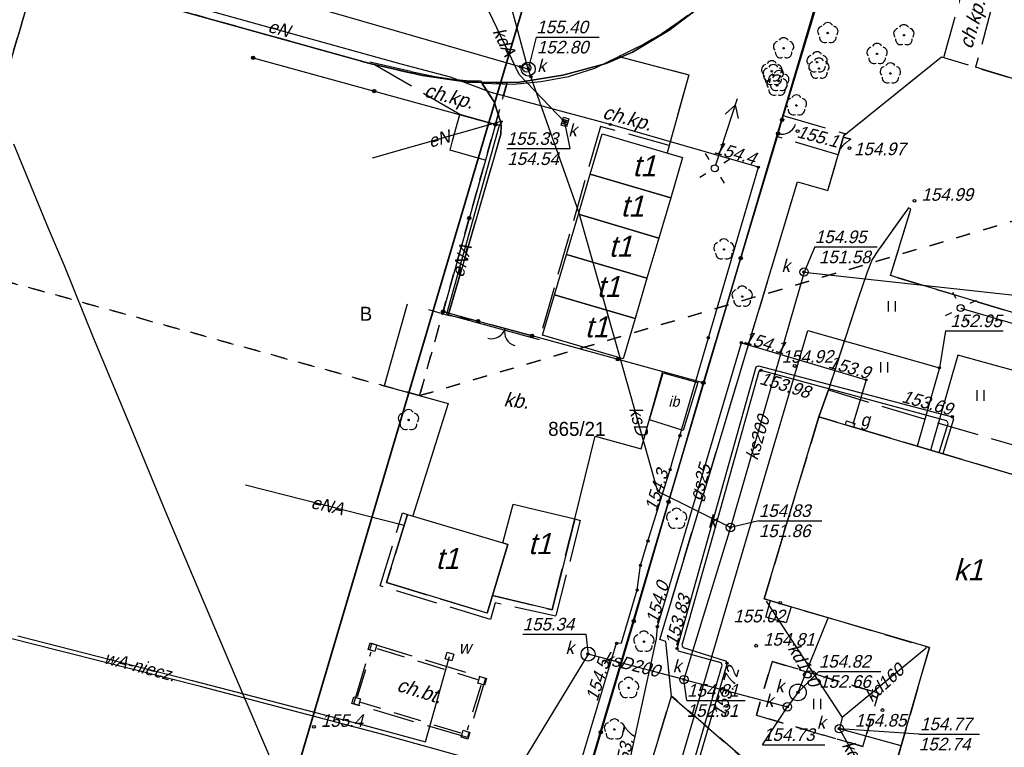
# Model space of a CAD drawing. Extents: x 7538282 to 7539561, y 5782854 to 5783989.
# Tile 15 of 32: x 7539084 to 7539155, y 5783596 to 5783648. Entities that reach past the tile are written whole.
import ezdxf

# ---------------------------------------------------------------- set-up
doc = ezdxf.new("R2010")
doc.units = 0
doc.header["$MEASUREMENT"] = 0
for name, pattern in [('4001', [0]), ('4002', [2, 1, -1]), ('4003', [3, 2, -1]), ('4004', [4, 3, -1])]:
    doc.linetypes.add(name, pattern=pattern)
for name, color, linetype in [('Budynki', 7, 'CONTINUOUS'), ('Drogi', 135, 'CONTINUOUS'), ('Dzialki', 7, 'CONTINUOUS'), ('Elementy_budynkow', 7, 'CONTINUOUS'), ('Linie_napowietrzne', 184, 'CONTINUOUS'), ('ODGIK_1', 7, 'CONTINUOUS'), ('Ogrodzenia', 184, 'CONTINUOUS'), ('Roslinnosc', 104, 'CONTINUOUS'), ('Rzezba', 8, 'CONTINUOUS'), ('Teksty', 1, 'CONTINUOUS'), ('Uz_CO', 135, 'CONTINUOUS'), ('Uz_Energia', 1, 'CONTINUOUS'), ('Uz_Gaz', 54, 'CONTINUOUS'), ('Uz_Kanalizacja', 14, 'CONTINUOUS'), ('Uz_Woda', 5, 'CONTINUOUS'), ('Uzytki', 7, 'CONTINUOUS')]:
    doc.layers.add(name, color=color, linetype=linetype)

# ---------------------------------------------------------------- blocks, each defined once
blk = doc.blocks.new('1811')
at = {"layer": 'Rzezba', "color": 8, "linetype": 'Continuous'}
blk.add_circle((0, 0), 0.2, dxfattribs=at)
blk = doc.blocks.new('1281')
at = {"layer": 'Ogrodzenia', "color": 184, "linetype": 'Continuous'}
for radius in [0.24, 0.16, 0.08]:
    blk.add_circle((0, 0), radius, dxfattribs=at)
blk = doc.blocks.new('2284')
at = {"layer": 'Ogrodzenia', "color": 184, "linetype": 'Continuous'}
blk.add_line((0, 0), (0, 1), dxfattribs=at)
blk = doc.blocks.new('1284')
at = {"layer": 'Ogrodzenia', "color": 184, "linetype": 'Continuous'}
blk.add_arc((0, 2), 2, 270, 0, dxfattribs=at)
blk = doc.blocks.new('2283')
at = {"layer": 'Ogrodzenia', "color": 184, "linetype": 'Continuous'}
blk.add_line((0, 0), (0, 1), dxfattribs=at)
blk = doc.blocks.new('1283')
at = {"layer": 'Ogrodzenia', "color": 184, "linetype": 'Continuous'}
for centre, start, end in [((0, 2), 270, 0), ((0, -2), 0, 90)]:
    blk.add_arc(centre, 2, start, end, dxfattribs=at)
blk = doc.blocks.new('1422')
at = {"layer": 'Roslinnosc', "color": 104, "linetype": 'Continuous'}
blk.add_circle((0, 0), 0.1, dxfattribs=at)
for centre, start, end in [((0, 0.75), 30.19, 149.77), ((-0.71, 0.23), 102.5, 221.75), ((0.71, 0.23), 318.3, 77.49), ((-0.44, -0.61), 174.33, 293.45), ((0.44, -0.61), 246.24, 5.74)]:
    blk.add_arc(centre, 0.75, start, end, dxfattribs=at)
blk = doc.blocks.new('1716')
at = {"layer": 'Uz_Woda', "color": 5, "linetype": 'Continuous'}
for radius in [0.16, 0.08]:
    blk.add_circle((0, 0), radius, dxfattribs=at)
blk = doc.blocks.new('1363')
at = {"layer": 'Linie_napowietrzne', "color": 184, "linetype": 'Continuous'}
for p, q in [((0, 1.5), (0, 2.5)), ((-1.5, 0), (-2.5, 0)), ((1.5, 0), (2.5, 0)), ((0, -1.5), (0, -2.5))]:
    blk.add_line(p, q, dxfattribs=at)
blk = doc.blocks.new('1766')
at = {"layer": 'Uz_Energia', "color": 1, "linetype": 'Continuous'}
for radius in [0.16, 0.08]:
    blk.add_circle((0, 0), radius, dxfattribs=at)
blk = doc.blocks.new('1736')
at = {"layer": 'Uz_CO', "color": 135, "linetype": 'Continuous'}
for radius in [0.16, 0.08]:
    blk.add_circle((0, 0), radius, dxfattribs=at)
blk = doc.blocks.new('1722')
at = {"layer": 'Uz_Kanalizacja', "color": 14, "linetype": 'Continuous'}
blk.add_circle((0, 0), 0.6, dxfattribs=at)
blk = doc.blocks.new('1746')
at = {"layer": 'Uz_Gaz', "color": 54, "linetype": 'Continuous'}
for radius in [0.16, 0.08]:
    blk.add_circle((0, 0), radius, dxfattribs=at)
blk = doc.blocks.new('1726')
at = {"layer": 'Uz_Kanalizacja', "color": 14, "linetype": 'Continuous'}
for radius in [0.16, 0.08]:
    blk.add_circle((0, 0), radius, dxfattribs=at)
blk = doc.blocks.new('1047')
at = {"layer": 'Linie_napowietrzne', "color": 1, "linetype": 'Continuous'}
blk.add_line((0, 0.5), (0, 10.5), dxfattribs=at)
blk = doc.blocks.new('1046')
at = {"layer": 'Linie_napowietrzne', "color": 1, "linetype": 'Continuous'}
for p in [(-1, 7.8), (1, 7.8)]:
    blk.add_line(p, (0, 9.53), dxfattribs=at)
blk = doc.blocks.new('1361')
at = {"layer": 'Linie_napowietrzne', "color": 184, "linetype": 'Continuous'}
blk.add_circle((0, 0), 0.5, dxfattribs=at)
blk = doc.blocks.new('1450')
at = {"layer": 'Roslinnosc', "color": 104, "linetype": 'Continuous'}
for p, q in [((-0.5, -0.75), (-0.5, 0.75)), ((0.5, -0.75), (0.5, 0.75))]:
    blk.add_line(p, q, dxfattribs=at)
blk = doc.blocks.new('1812')
at = {"layer": 'Rzezba', "color": 8, "linetype": 'Continuous'}
blk.add_circle((0, 0), 0.2, dxfattribs=at)
blk = doc.blocks.new('1343')
at = {"layer": 'Budynki', "color": 7, "linetype": 'Continuous'}
for p, q in [((-0.5, 0.5), (0.5, 0.5)), ((-0.5, -0.5), (-0.5, 0.5)), ((0.5, 0.5), (0.5, -0.5)), ((0.5, -0.5), (-0.5, -0.5))]:
    blk.add_line(p, q, dxfattribs=at)

msp = doc.modelspace()

# ---------------------------------------------------------------- linework, layer by layer
at = {"layer": 'Budynki', "color": 7, "linetype": '4003'}
for p, q in [((7539108.342, 5783599.445), (7539109.308, 5783602.625)), ((7539109.745, 5783602.857), (7539116.905, 5783600.663)), ((7539117.137, 5783600.225), (7539116.163, 5783597.045)), ((7539115.725, 5783596.813), (7539108.575, 5783599.007))]:
    msp.add_line(p, q, dxfattribs=at)
at = {"layer": 'Budynki', "color": 7, "linetype": '4001'}
for points in [[(7539124.97, 5783636.76, 0), (7539125.82, 5783639.64, 0), (7539131.57, 5783637.94, 0), (7539130.72, 5783635.06, 0), (7539124.97, 5783636.76, 0)], [(7539124.12, 5783633.89, 0), (7539124.97, 5783636.76, 0), (7539130.72, 5783635.06, 0), (7539129.87, 5783632.19, 0), (7539124.12, 5783633.89, 0)], [(7539123.27, 5783631.01, 0), (7539124.12, 5783633.89, 0), (7539129.87, 5783632.19, 0), (7539129.02, 5783629.31, 0), (7539123.27, 5783631.01, 0)], [(7539122.42, 5783628.13, 0), (7539123.27, 5783631.01, 0), (7539129.02, 5783629.31, 0), (7539128.17, 5783626.43, 0), (7539122.42, 5783628.13, 0)], [(7539121.56, 5783625.26, 0), (7539122.42, 5783628.13, 0), (7539128.17, 5783626.43, 0), (7539127.32, 5783623.56, 0), (7539121.56, 5783625.26, 0)], [(7539130.18, 5783622.57, 0), (7539132.66, 5783621.86, 0), (7539131.61, 5783618.45, 0), (7539129.21, 5783619.19, 0), (7539130.18, 5783622.57, 0)], [(7539149.208, 5783602.929, 0), (7539139.554, 5783605.783, 0), (7539137.4, 5783606.42, 0), (7539141.3, 5783619.41, 0), (7539150.253, 5783616.751, 0), (7539159.212, 5783614.1, 0), (7539159.57, 5783615.29, 0), (7539162.21, 5783614.43, 0), (7539161.87, 5783613.3, 0), (7539164.529, 5783612.475, 0), (7539166.22, 5783611.97, 0), (7539162.42, 5783599.04, 0), (7539156.98, 5783600.59, 0), (7539154.992, 5783593.656, 0), (7539153.89, 5783589.81, 0), (7539146.09, 5783592.12, 0), (7539149.208, 5783602.929, 0)], [(7539117.977, 5783606.644, 0), (7539119.085, 5783610.299, 0), (7539118.72, 5783610.41, 0), (7539119.45, 5783613.17, 0), (7539123.86, 5783612.13, 0), (7539122.24, 5783605.64, 0), (7539117.977, 5783606.644, 0)], [(7539111.91, 5783612.45, 0), (7539118.72, 5783610.41, 0), (7539119.085, 5783610.299, 0), (7539117.977, 5783606.644, 0), (7539117.6, 5783605.4, 0), (7539110.41, 5783607.58, 0), (7539111.91, 5783612.45, 0)]]:
    msp.add_polyline3d(points, dxfattribs=at)
at = {"layer": 'Drogi', "color": 8, "linetype": '4004'}
for p, q in [((7539150.242, 5783645.087, 154.855), (7539151.738, 5783650.465, 154.983)), ((7539153.73, 5783648.92, 154.929), (7539152.501, 5783644.391, 154.747)), ((7539115.645, 5783641.001), (7539109.22, 5783644.77)), ((7539109.22, 5783644.77), (7539112.17, 5783644.09)), ((7539125.3, 5783644.32), (7539127.01, 5783645.16)), ((7539127.01, 5783645.16), (7539132.01, 5783643.85)), ((7539112.17, 5783644.09), (7539113.86, 5783643.73)), ((7539123.42, 5783643.73), (7539125.3, 5783644.32)), ((7539113.86, 5783643.73), (7539115.12, 5783643.53)), ((7539115.12, 5783643.53), (7539116.13, 5783643.44)), ((7539116.13, 5783643.44), (7539117.12, 5783643.41)), ((7539117.12, 5783643.41), (7539118.09, 5783641.92)), ((7539119.48, 5783643.19), (7539121.46, 5783643.37)), ((7539121.46, 5783643.37), (7539123.42, 5783643.73)), ((7539132.01, 5783643.85), (7539130.61, 5783638.81)), ((7539117.22, 5783643.25), (7539119.48, 5783643.19)), ((7539118.09, 5783641.92), (7539117.22, 5783643.25)), ((7539118.09, 5783641.92), (7539118.56, 5783640.52)), ((7539118.56, 5783640.52), (7539118.09, 5783641.92)), ((7539115.13, 5783639.13), (7539115.645, 5783641.001)), ((7539118.19, 5783640.3), (7539115.645, 5783641.001)), ((7539115.645, 5783641.001), (7539118.19, 5783640.3)), ((7539118.56, 5783640.52), (7539118.6, 5783640.22)), ((7539118.6, 5783640.22), (7539118.56, 5783640.52)), ((7539138.39, 5783639.65, 155.251), (7539138.68, 5783640.63, 155.281)), ((7539138.68, 5783640.63, 155.281), (7539138.772, 5783640.934)), ((7539138.772, 5783640.934), (7539138.89, 5783640.9, 155.191)), ((7539138.89, 5783640.9, 155.191), (7539142.99, 5783639.7, 155.091)), ((7539118.19, 5783640.3), (7539117.479, 5783637.757)), ((7539118.6, 5783640.22), (7539118.19, 5783640.3)), ((7539118.58, 5783639.6), (7539118.6, 5783640.22)), ((7539125.7, 5783640.15), (7539121.352, 5783625.061)), ((7539130.61, 5783638.81), (7539125.7, 5783640.15)), ((7539114.82, 5783626.65), (7539118.58, 5783639.6)), ((7539114.95, 5783638.47), (7539115.13, 5783639.13)), ((7539138.326, 5783639.434), (7539138.39, 5783639.65, 155.251)), ((7539138.44, 5783639.4, 155.191), (7539138.326, 5783639.434)), ((7539142.52, 5783638.18, 155.081), (7539138.44, 5783639.4, 155.191)), ((7539143.1, 5783639.52, 154.981), (7539142.693, 5783638.128)), ((7539142.99, 5783639.7, 155.091), (7539143.234, 5783639.628)), ((7539143.234, 5783639.628), (7539143.1, 5783639.52, 154.981)), ((7539116.52, 5783638.01), (7539114.95, 5783638.47)), ((7539117.479, 5783637.757), (7539116.52, 5783638.01)), ((7539142.693, 5783638.128), (7539142.52, 5783638.18, 155.081)), ((7539116.95, 5783626.26), (7539114.82, 5783626.65)), ((7539120.81, 5783625.21), (7539116.95, 5783626.26)), ((7539121.352, 5783625.061), (7539120.81, 5783625.21)), ((7539141.3, 5783619.41), (7539141.99, 5783621.34, 154.901)), ((7539141.99, 5783621.34, 154.901), (7539145.96, 5783620.13, 154.861)), ((7539145.96, 5783620.13, 154.861), (7539157.04, 5783616.86, 154.741)), ((7539150.253, 5783616.751), (7539141.3, 5783619.41)), ((7539159.212, 5783614.1), (7539150.253, 5783616.751)), ((7539109.95, 5783607.34), (7539111.56, 5783612.56)), ((7539111.91, 5783612.45), (7539110.41, 5783607.58)), ((7539111.56, 5783612.56), (7539111.91, 5783612.45)), ((7539122.24, 5783605.64), (7539123.86, 5783612.13)), ((7539124.24, 5783612), (7539122.51, 5783605.18)), ((7539123.86, 5783612.13), (7539124.24, 5783612)), ((7539110.41, 5783607.58), (7539117.6, 5783605.4)), ((7539117.83, 5783604.95), (7539109.95, 5783607.34)), ((7539117.6, 5783605.4), (7539117.977, 5783606.644)), ((7539118.18, 5783606.14), (7539117.83, 5783604.95)), ((7539117.977, 5783606.644), (7539122.24, 5783605.64)), ((7539122.51, 5783605.18), (7539118.18, 5783606.14)), ((7539108.06, 5783598.92), (7539109.35, 5783603.23)), ((7539109.35, 5783603.23), (7539117.48, 5783600.74)), ((7539117.48, 5783600.74), (7539116.2, 5783596.5)), ((7539116.2, 5783596.5), (7539108.06, 5783598.92))]:
    msp.add_line(p, q, dxfattribs=at)
at = {"layer": 'Drogi', "color": 8, "linetype": '4001'}
for p, q in [((7539131.329, 5783647.637), (7539130.708, 5783647.201)), ((7539131.934, 5783648.093), (7539131.329, 5783647.637)), ((7539130.708, 5783647.201), (7539130.074, 5783646.785)), ((7539129.425, 5783646.391), (7539128.765, 5783646.019)), ((7539130.074, 5783646.785), (7539129.425, 5783646.391)), ((7539128.092, 5783645.669), (7539127.409, 5783645.342)), ((7539128.765, 5783646.019), (7539128.092, 5783645.669)), ((7539127.409, 5783645.342), (7539127.01, 5783645.16)), ((7539127.01, 5783645.16), (7539132.01, 5783643.85)), ((7539143.1, 5783639.52, 154.981), (7539150.07, 5783645.14, 154.881)), ((7539150.07, 5783645.14, 154.881), (7539150.242, 5783645.087, 154.855)), ((7539162.02, 5783641.46, 154.491), (7539152.501, 5783644.391, 154.747)), ((7539132.01, 5783643.85), (7539130.46, 5783638.268)), ((7539117.22, 5783643.25), (7539118.09, 5783641.92)), ((7539118.09, 5783641.92), (7539118.56, 5783640.52)), ((7539118.56, 5783640.52), (7539118.6, 5783640.22)), ((7539118.6, 5783640.22), (7539118.58, 5783639.6)), ((7539118.58, 5783639.6), (7539114.82, 5783626.65)), ((7539141.95, 5783635.59, 154.951), (7539143.1, 5783639.52, 154.981)), ((7539136.19, 5783624.26, 154.941), (7539139.78, 5783636.2, 154.961)), ((7539139.78, 5783636.2, 154.961), (7539141.95, 5783635.59, 154.951)), ((7539147.72, 5783634.34, 155.001), (7539145.57, 5783631.35, 154.981)), ((7539146.42, 5783629.5, 155.101), (7539147.89, 5783634.24, 155.001)), ((7539147.89, 5783634.24, 155.001), (7539147.72, 5783634.34, 155.001)), ((7539145.57, 5783631.35, 154.981), (7539145.12, 5783630.66, 154.971)), ((7539145.12, 5783630.66, 154.971), (7539144.75, 5783629.76, 154.971)), ((7539144.75, 5783629.76, 154.971), (7539144.12, 5783627.88, 154.951)), ((7539157.43, 5783626.17, 154.581), (7539146.42, 5783629.5, 155.101)), ((7539144.12, 5783627.88, 154.951), (7539141.99, 5783621.34, 154.901)), ((7539111.89, 5783627.47), (7539110.25, 5783621.63)), ((7539114.82, 5783626.65), (7539113.42, 5783627.07)), ((7539133.98, 5783616.94, 154.921), (7539136.19, 5783624.26, 154.941)), ((7539128.6, 5783617.13), (7539130.151, 5783622.646)), ((7539110.25, 5783621.63), (7539114.81, 5783620.36)), ((7539141.99, 5783621.34, 154.901), (7539141.3, 5783619.41)), ((7539114.81, 5783620.36), (7539112.284, 5783612.338)), ((7539123.86, 5783612.13), (7539125.33, 5783618.04)), ((7539125.33, 5783618.04), (7539128.6, 5783617.13)), ((7539129.93, 5783603.51, 154.921), (7539133.98, 5783616.94, 154.921)), ((7539130.37, 5783603.36, 154.901), (7539129.93, 5783603.51, 154.921)), ((7539130.77, 5783599.47, 154.811), (7539130.37, 5783603.36, 154.901)), ((7539119.46, 5783561.96, 154.721), (7539130.77, 5783599.47, 154.811))]:
    msp.add_line(p, q, dxfattribs=at)
at = {"layer": 'Drogi', "color": 8, "linetype": '4003'}
for p, q in [((7539143.1, 5783639.52, 154.981), (7539150.07, 5783645.14, 154.881)), ((7539150.07, 5783645.14, 154.881), (7539162.02, 5783641.46, 154.491)), ((7539141.95, 5783635.59, 154.951), (7539143.1, 5783639.52, 154.981)), ((7539136.19, 5783624.26, 154.941), (7539139.78, 5783636.2, 154.961)), ((7539139.78, 5783636.2, 154.961), (7539141.95, 5783635.59, 154.951)), ((7539147.72, 5783634.34, 155.001), (7539145.57, 5783631.35, 154.981)), ((7539146.42, 5783629.5, 155.101), (7539147.89, 5783634.24, 155.001)), ((7539147.89, 5783634.24, 155.001), (7539147.72, 5783634.34, 155.001)), ((7539145.57, 5783631.35, 154.981), (7539145.12, 5783630.66, 154.971)), ((7539145.12, 5783630.66, 154.971), (7539144.75, 5783629.76, 154.971)), ((7539144.75, 5783629.76, 154.971), (7539144.12, 5783627.88, 154.951)), ((7539157.43, 5783626.17, 154.581), (7539146.42, 5783629.5, 155.101)), ((7539144.12, 5783627.88, 154.951), (7539141.99, 5783621.34, 154.901)), ((7539133.98, 5783616.94, 154.921), (7539136.19, 5783624.26, 154.941)), ((7539141.99, 5783621.34, 154.901), (7539141.3, 5783619.41)), ((7539141.3, 5783619.41), (7539137.4, 5783606.42)), ((7539129.93, 5783603.51, 154.921), (7539133.98, 5783616.94, 154.921)), ((7539137.4, 5783606.42), (7539149.208, 5783602.929)), ((7539130.37, 5783603.36, 154.901), (7539129.93, 5783603.51, 154.921)), ((7539130.77, 5783599.47, 154.811), (7539130.37, 5783603.36, 154.901)), ((7539149.208, 5783602.929), (7539146.09, 5783592.12)), ((7539137.97, 5783601.94, 154.791), (7539136.84, 5783598.1, 154.771)), ((7539145.58, 5783599.68, 154.831), (7539137.97, 5783601.94, 154.791)), ((7539119.46, 5783561.96, 154.721), (7539130.77, 5783599.47, 154.811)), ((7539135.74, 5783595.17), (7539130.77, 5783599.47, 154.811)), ((7539130.77, 5783599.47, 154.811), (7539135.74, 5783595.17)), ((7539144.45, 5783595.86, 154.831), (7539145.58, 5783599.68, 154.831)), ((7539136.84, 5783598.1, 154.771), (7539144.45, 5783595.86, 154.831))]:
    msp.add_line(p, q, dxfattribs=at)
at = {"layer": 'Dzialki', "color": 7, "linetype": '4001'}
for p, q in [((7539123.24, 5783588.68), (7539144.64, 5783660.89)), ((7539144.64, 5783660.89), (7539123.24, 5783588.68)), ((7539060.67, 5783567.55), (7539085.45, 5783651.28)), ((7539109.3, 5783644.63), (7539085.45, 5783651.28)), ((7539085.45, 5783651.28), (7539109.3, 5783644.63)), ((7539133.04, 5783648.88), (7539130.62, 5783647.04)), ((7539130.62, 5783647.04), (7539133.04, 5783648.88)), ((7539130.62, 5783647.04), (7539127.99, 5783645.47)), ((7539127.99, 5783645.47), (7539130.62, 5783647.04)), ((7539127.99, 5783645.47), (7539126.1, 5783644.65)), ((7539126.1, 5783644.65), (7539127.99, 5783645.47)), ((7539112.98, 5783643.79), (7539109.3, 5783644.63)), ((7539109.3, 5783644.63), (7539112.98, 5783643.79)), ((7539126.1, 5783644.65), (7539123.01, 5783643.82)), ((7539123.01, 5783643.82), (7539126.1, 5783644.65)), ((7539116.23, 5783643.32), (7539112.98, 5783643.79)), ((7539112.98, 5783643.79), (7539116.23, 5783643.32)), ((7539123.01, 5783643.82), (7539119.76, 5783643.29)), ((7539119.76, 5783643.29), (7539123.01, 5783643.82)), ((7539119.76, 5783643.29), (7539116.23, 5783643.32)), ((7539116.23, 5783643.32), (7539119.76, 5783643.29))]:
    msp.add_line(p, q, dxfattribs=at)
at = {"layer": 'Elementy_budynkow', "color": 7, "linetype": '4001'}
msp.add_polyline3d([(7539139.328, 5783605.85, 0), (7539138.96, 5783604.7, 0), (7539137.51, 5783605.11, 0), (7539137.854, 5783606.286, 0), (7539139.328, 5783605.85, 0)], dxfattribs=at)
at = {"layer": 'ODGIK_1', "color": 3, "linetype": '4001', "lineweight": 35}
msp.add_polyline3d([(7539226.179, 5783528.401, 0), (7539112.466, 5783538.193, 0), (7539108.594, 5783538.91, 0), (7539104.942, 5783540.372, 0), (7539101.649, 5783542.524, 0), (7539098.843, 5783545.283, 0), (7539096.621, 5783548.527, 0), (7539095.08, 5783552.152, 0), (7539094.286, 5783556.006, 0), (7539094.254, 5783559.939, 0), (7539095.001, 5783563.801, 0), (7539104.06, 5783594.361, 0), (7539125.455, 5783666.578, 0), (7539127, 5783670.337, 0), (7539129.274, 5783673.707, 0), (7539132.184, 5783676.538, 0), (7539158.877, 5783697.796, 0), (7539162.097, 5783699.879, 0), (7539165.638, 5783701.312, 0), (7539169.401, 5783702.049, 0), (7539173.234, 5783702.053, 0), (7539176.986, 5783701.329, 0), (7539251.777, 5783679.313, 0)], dxfattribs=at)
at = {"layer": 'Ogrodzenia', "color": 184, "linetype": '4001'}
for p, q in [((7539138.68, 5783640.63), (7539143.263, 5783655.762)), ((7539100.87, 5783645.07), (7539118.19, 5783640.3)), ((7539118.19, 5783640.3), (7539114.45, 5783626.93)), ((7539138.39, 5783639.65), (7539133.05, 5783621.85)), ((7539114.45, 5783626.93), (7539116.95, 5783626.26)), ((7539133.05, 5783621.85), (7539120.81, 5783625.21)), ((7539133.05, 5783621.85), (7539128.08, 5783604.83)), ((7539128.08, 5783604.83), (7539123.36, 5783588.93))]:
    msp.add_line(p, q, dxfattribs=at)
at = {"layer": 'Roslinnosc', "color": 104, "linetype": '4002'}
msp.add_polyline3d([(7539137.97, 5783601.94, 154.791), (7539145.58, 5783599.68, 154.831), (7539144.45, 5783595.86, 154.831), (7539136.84, 5783598.1, 154.771), (7539137.97, 5783601.94, 154.791)], dxfattribs=at)
at = {"layer": 'Rzezba', "color": 6, "linetype": 'Continuous'}
msp.add_circle((7539138.54, 5783606.13, 155.025), 0.1, dxfattribs=at)
at = {"layer": 'Uz_CO', "color": 135, "linetype": '4001'}
for p, q in [((7539083.748, 5783638.915), (7539086.221, 5783632.883)), ((7539086.221, 5783632.883), (7539087.37, 5783630.221)), ((7539087.37, 5783630.221), (7539089.437, 5783625.076)), ((7539089.437, 5783625.076), (7539091.99, 5783618.995)), ((7539133.34, 5783610.58), (7539136.82, 5783622.98)), ((7539136.82, 5783622.98), (7539136.99, 5783623.06)), ((7539136.99, 5783623.06), (7539150.84, 5783619.42, 153.691)), ((7539137.02, 5783622.65), (7539133.55, 5783610.25)), ((7539137.18, 5783622.73, 153.981), (7539137.02, 5783622.65)), ((7539150.46, 5783619.13), (7539137.18, 5783622.73, 153.981)), ((7539150.84, 5783619.42, 153.691), (7539150.94, 5783619.24)), ((7539091.99, 5783618.995), (7539094.554, 5783612.754)), ((7539150.1, 5783617.48), (7539150.54, 5783618.95)), ((7539150.94, 5783619.24), (7539150.37, 5783617.39)), ((7539150.54, 5783618.95), (7539150.46, 5783619.13)), ((7539149.912, 5783616.852), (7539150.1, 5783617.48)), ((7539150.37, 5783617.39), (7539150.18, 5783616.773)), ((7539094.554, 5783612.754), (7539097.036, 5783606.892)), ((7539131.17, 5783602.87, 153.831), (7539133.34, 5783610.58)), ((7539133.55, 5783610.25), (7539131.51, 5783603.1)), ((7539097.036, 5783606.892), (7539099.598, 5783600.89)), ((7539131.28, 5783602.68), (7539131.17, 5783602.87, 153.831)), ((7539134.32, 5783601.85), (7539131.28, 5783602.68)), ((7539131.51, 5783603.1), (7539131.62, 5783602.93)), ((7539131.62, 5783602.93), (7539134.64, 5783601.99)), ((7539134.75, 5783601.82, 153.721), (7539127.661, 5783577.695)), ((7539134.4, 5783601.68), (7539134.32, 5783601.85)), ((7539134.64, 5783601.99), (7539134.75, 5783601.82, 153.721)), ((7539127.357, 5783577.763), (7539134.4, 5783601.68)), ((7539099.598, 5783600.89), (7539103.463, 5783591.798))]:
    msp.add_line(p, q, dxfattribs=at)
at = {"layer": 'Uz_Energia', "color": 1, "linetype": '4001'}
for p, q in [((7539111.46, 5783644.61), (7539089.19, 5783650.8)), ((7539114.99, 5783643.68), (7539111.46, 5783644.61)), ((7539117.88, 5783642.58), (7539114.99, 5783643.68)), ((7539126.41, 5783640.3), (7539117.88, 5783642.58)), ((7539109.41, 5783637.92), (7539118.69, 5783640.57)), ((7539118.69, 5783640.57), (7539118.465, 5783640.223)), ((7539118.465, 5783640.223), (7539114.698, 5783626.741)), ((7539136.99, 5783637.25), (7539126.41, 5783640.3)), ((7539133.41, 5783625.07), (7539136.99, 5783637.25)), ((7539151.45, 5783627.19), (7539156.46, 5783625.7, 153.791)), ((7539114.698, 5783626.741), (7539121.318, 5783624.935)), ((7539131.38, 5783618.07), (7539133.41, 5783625.07)), ((7539130.68, 5783615.65), (7539131.38, 5783618.07)), ((7539129.09, 5783610.54), (7539130.68, 5783615.65)), ((7539100.32, 5783614.57), (7539111.673, 5783611.682)), ((7539128.56, 5783608.8), (7539129.09, 5783610.54)), ((7539128.32, 5783607.05), (7539128.56, 5783608.8)), ((7539127.2, 5783603.27), (7539128.32, 5783607.05)), ((7539122.84, 5783589.98), (7539126.85, 5783603.24)), ((7539126.85, 5783603.24), (7539127.2, 5783603.27))]:
    msp.add_line(p, q, dxfattribs=at)
at = {"layer": 'Uz_Gaz', "color": 54, "linetype": '4001'}
for p, q in [((7539129.77, 5783604.43), (7539135.77, 5783624.71)), ((7539135.77, 5783624.71), (7539144.69, 5783622.06)), ((7539144.69, 5783622.06), (7539143.738, 5783618.866)), ((7539129.71, 5783603.56), (7539129.77, 5783604.43)), ((7539127.61, 5783593.962), (7539129.71, 5783603.56))]:
    msp.add_line(p, q, dxfattribs=at)
msp.add_polyline3d([(7539143.29, 5783619.14, 0), (7539143.87, 5783618.949, 0), (7539143.788, 5783618.671, 0), (7539143.203, 5783618.844, 0), (7539143.29, 5783619.14, 0)], dxfattribs=at)
at = {"layer": 'Uz_Kanalizacja', "color": 14, "linetype": '4001'}
for p, q in [((7539120.54, 5783644.26), (7539093.95, 5783651.93)), ((7539120.54, 5783644.26), (7539118.851, 5783650.486)), ((7539119.88, 5783643.88), (7539117.47, 5783648.89, 155.281)), ((7539124.163, 5783634.034), (7539120.54, 5783644.26)), ((7539123.16, 5783640.47), (7539119.88, 5783643.88)), ((7539127.108, 5783623.623), (7539124.163, 5783634.034)), ((7539140.25, 5783629.76, 154.951), (7539134.99, 5783611.51, 154.831)), ((7539140.25, 5783629.76, 154.951), (7539178.06, 5783625.63, 154.141)), ((7539129.808, 5783614.078), (7539127.108, 5783623.623)), ((7539134.99, 5783611.51, 154.831), (7539129.808, 5783614.078)), ((7539134.99, 5783611.51, 154.831), (7539131.66, 5783600.65, 154.811)), ((7539137.549, 5783606.26), (7539142.972, 5783597.927, 160.714)), ((7539141.965, 5783605.07), (7539139.81, 5783599.73, 154.821)), ((7539141.965, 5783605.07), (7539139.81, 5783599.73, 154.821)), ((7539148.979, 5783602.887), (7539142.972, 5783597.927, 160.714)), ((7539124.81, 5783602.47, 155.341), (7539113.015, 5783583.052)), ((7539131.66, 5783600.65, 154.811), (7539124.81, 5783602.47, 155.341)), ((7539131.66, 5783600.65, 154.811), (7539139.06, 5783598.7, 154.731)), ((7539139.81, 5783599.73, 154.821), (7539139.06, 5783598.7, 154.731)), ((7539139.81, 5783599.73, 154.821), (7539139.06, 5783598.7, 154.731)), ((7539142.972, 5783597.927, 160.714), (7539142.778, 5783597.133, 154.768)), ((7539145.474, 5783592.401), (7539142.778, 5783597.133, 154.768)), ((7539147.185, 5783595.917), (7539142.778, 5783597.133, 154.768))]:
    msp.add_line(p, q, dxfattribs=at)
at = {"layer": 'Uz_Kanalizacja', "color": 14, "linetype": 'Continuous'}
for p, q in [((7539121.113, 5783646.544), (7539120.54, 5783644.26)), ((7539121.113, 5783646.544), (7539125.617, 5783646.542)), ((7539122.968, 5783640.527), (7539123.352, 5783640.413)), ((7539123.011, 5783640.671), (7539123.394, 5783640.557)), ((7539122.926, 5783640.383), (7539123.309, 5783640.269)), ((7539123.523, 5783638.573), (7539123.16, 5783640.47)), ((7539118.996, 5783638.575), (7539123.523, 5783638.573)), ((7539141.021, 5783631.557), (7539140.25, 5783629.76)), ((7539141.021, 5783631.557), (7539145.486, 5783631.555)), ((7539137.019, 5783611.994), (7539134.99, 5783611.51)), ((7539137.019, 5783611.994), (7539141.512, 5783611.992)), ((7539120.14, 5783603.888), (7539124.642, 5783603.886)), ((7539124.642, 5783603.886), (7539124.81, 5783602.47)), ((7539141.31, 5783601.23), (7539139.81, 5783599.73)), ((7539141.31, 5783601.23), (7539145.738, 5783601.228)), ((7539131.866, 5783599.156), (7539131.66, 5783600.65)), ((7539131.866, 5783599.156), (7539136.041, 5783599.154)), ((7539137.282, 5783595.996), (7539139.06, 5783598.7)), ((7539148.456, 5783596.757), (7539142.778, 5783597.133)), ((7539148.456, 5783596.757), (7539152.79, 5783596.755)), ((7539137.282, 5783595.996), (7539141.729, 5783595.994))]:
    msp.add_line(p, q, dxfattribs=at)
msp.add_lwpolyline([(7539123.437, 5783640.701), (7539123.266, 5783640.126), (7539122.883, 5783640.239), (7539123.054, 5783640.814), (7539123.437, 5783640.701)], dxfattribs=at)
for centre, radius in [((7539120.54, 5783644.26), 0.5), ((7539120.43, 5783644.34), 0.3), ((7539124.81, 5783602.47), 0.5), ((7539139.81, 5783599.73), 0.6)]:
    msp.add_circle(centre, radius, dxfattribs=at)
at = {"layer": 'Uz_Woda', "color": 5, "linetype": '4001'}
for p, q in [((7539130.15, 5783590.39), (7539140.51, 5783625.59)), ((7539140.51, 5783625.59), (7539149.921, 5783622.914)), ((7539151.25, 5783623.82, 152.921), (7539149.36, 5783617.27)), ((7539162.11, 5783620.81, 153.061), (7539151.25, 5783623.82, 152.921)), ((7539149.921, 5783622.914), (7539148.338, 5783617.319)), ((7539149.36, 5783617.27), (7539149.293, 5783617.036)), ((7539085.021, 5783603.211), (7539075.753, 5783605.537)), ((7539084.047, 5783603.764), (7539096.51, 5783600.579)), ((7539097.103, 5783600.164), (7539085.021, 5783603.211)), ((7539113.202, 5783596.202), (7539114.91, 5783602.303)), ((7539096.51, 5783600.579), (7539108.553, 5783597.471)), ((7539110.038, 5783596.741), (7539097.103, 5783600.164)), ((7539108.553, 5783597.471), (7539113.202, 5783596.202)), ((7539115.87, 5783595.14), (7539110.038, 5783596.741))]:
    msp.add_line(p, q, dxfattribs=at)
at = {"layer": 'Uz_Woda', "color": 5, "linetype": 'Continuous'}
for q in [(7539149.921, 5783622.914), (7539154.485, 5783625.551)]:
    msp.add_line((7539150.364, 5783625.553), q, dxfattribs=at)
msp.add_lwpolyline([(7539115.081, 5783601.994), (7539114.601, 5783602.132), (7539114.739, 5783602.612), (7539115.219, 5783602.474), (7539115.081, 5783601.994)], dxfattribs=at)
at = {"layer": 'Uzytki', "color": 184, "linetype": '4002'}
for points in [[(7539246.13, 5783660.12, 0), (7539112.771, 5783620.928, 0), (7539119.028, 5783643.296, 0), (7539116.23, 5783643.32, 0), (7539112.98, 5783643.79, 0), (7539109.3, 5783644.63, 0), (7539085.45, 5783651.28, 0), (7539079.214, 5783630.209, 0), (7539112.771, 5783620.928, 0), (7539246.13, 5783660.12, 0)], [(7539119.028, 5783643.296, 0), (7539112.771, 5783620.928, 0), (7539079.214, 5783630.209, 0), (7539085.45, 5783651.28, 0), (7539109.3, 5783644.63, 0), (7539112.98, 5783643.79, 0), (7539116.23, 5783643.32, 0), (7539119.028, 5783643.296, 0)]]:
    msp.add_polyline3d(points, dxfattribs=at)

# ---------------------------------------------------------------- block references
at = {"layer": 'Budynki', "color": 7, "xscale": 0.5, "yscale": 0.5, "zscale": 0.5}
for p, rotation in [((7539109.41, 5783602.96), 252.9589960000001), ((7539117.24, 5783600.56), 162.960038), ((7539108.24, 5783599.11), 343.096178), ((7539116.06, 5783596.71), 72.93846899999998)]:
    msp.add_blockref('1343', p, dxfattribs=dict(at, rotation=rotation))
at = {"layer": 'Linie_napowietrzne', "color": 1, "xscale": 0.5, "yscale": 0.5, "zscale": 0.5, "rotation": 341.90137}
for name in ['1047', '1046']:
    msp.add_blockref(name, (7539133.87, 5783637.17), dxfattribs=at)
at = {"layer": 'Linie_napowietrzne', "color": 184, "xscale": 0.5, "yscale": 0.5, "zscale": 0.5}
for name, p, rotation in [('1363', (7539133.87, 5783637.17), 31.99999699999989), ('1361', (7539133.87, 5783637.17), 359.9900000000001), ('1363', (7539151.45, 5783627.19), 296.571036)]:
    msp.add_blockref(name, p, dxfattribs=dict(at, rotation=rotation))
msp.add_blockref('1361', (7539151.45, 5783627.19), dxfattribs=at)
at = {"layer": 'Ogrodzenia', "color": 184, "xscale": 0.5, "yscale": 0.5, "zscale": 0.5}
for p in [(7539100.87, 5783645.07), (7539109.53, 5783642.685), (7539138.68, 5783640.63), (7539118.19, 5783640.3), (7539118.19, 5783640.3), (7539138.39, 5783639.65), (7539116.32, 5783633.615), (7539135.72, 5783630.75), (7539114.45, 5783626.93), (7539114.45, 5783626.93), (7539116.95, 5783626.26), (7539120.81, 5783625.21), (7539126.93, 5783623.53), (7539133.05, 5783621.85), (7539133.05, 5783621.85), (7539133.05, 5783621.85), (7539130.565, 5783613.34), (7539128.08, 5783604.83), (7539128.08, 5783604.83), (7539125.72, 5783596.88)]:
    msp.add_blockref('1281', p, dxfattribs=at)
at = {"layer": 'Ogrodzenia', "color": 184, "xscale": 0.5}
for name, p, yscale, rotation in [('2284', (7539138.39, 5783639.65), 1.022008, 343.515547), ('2283', (7539116.95, 5783626.26), 4.000262, 254.782568)]:
    msp.add_blockref(name, p, dxfattribs=dict(at, yscale=yscale, rotation=rotation))
at = {"layer": 'Ogrodzenia', "color": 184, "xscale": 0.5, "yscale": 0.5, "zscale": 0.5}
for name, p, rotation in [('1284', (7539138.39, 5783639.65), 343.515547), ('1283', (7539118.88, 5783625.735), 254.782568)]:
    msp.add_blockref(name, p, dxfattribs=dict(at, rotation=rotation))
at = {"layer": 'Roslinnosc', "color": 104, "xscale": 0.5, "yscale": 0.5, "zscale": 0.5}
for name, p in [('1422', (7539141.948, 5783646.832)), ('1422', (7539147.384, 5783646.679)), ('1422', (7539138.789, 5783645.748)), ('1422', (7539141.178, 5783644.743)), ('1422', (7539145.47, 5783645.339)), ('1422', (7539137.938, 5783644.098)), ('1422', (7539141.314, 5783644.293)), ('1422', (7539138.053, 5783643.833)), ('1422', (7539138.442, 5783643.406)), ('1422', (7539146.419, 5783643.947)), ('1422', (7539138.321, 5783643.076)), ('1422', (7539139.706, 5783641.664)), ('1422', (7539134.525, 5783631.374)), ('1422', (7539135.827, 5783628.007)), ('1450', (7539146.545, 5783627.313)), ('1450', (7539145.982, 5783622.952)), ('1450', (7539152.875, 5783620.936)), ('1422', (7539111.98, 5783619.19)), ('1422', (7539131.142, 5783612.142)), ('1422', (7539128.804, 5783603.357)), ('1422', (7539127.707, 5783600.049)), ('1450', (7539141.21, 5783598.9)), ('1450', (7539141.21, 5783598.9)), ('1422', (7539126.698, 5783597.083))]:
    msp.add_blockref(name, p, dxfattribs=at)
at = {"layer": 'Rzezba', "color": 8, "xscale": 0.5, "yscale": 0.5, "zscale": 0.5}
for name, p in [('1811', (7539139.79, 5783639.82, 155.171)), ('1811', (7539143.5, 5783638.61, 154.971)), ('1811', (7539148.14, 5783634.85, 154.991)), ('1811', (7539139.58, 5783623.05, 154.921)), ('1811', (7539136.824, 5783603.066, 154.808)), ('1811', (7539145.85, 5783598.47, 154.854)), ('1812', (7539105.22, 5783597.27, 155.4))]:
    msp.add_blockref(name, p, dxfattribs=at)
at = {"layer": 'Uz_CO', "color": 135, "xscale": 0.5, "yscale": 0.5, "zscale": 0.5}
for p in [(7539137.18, 5783622.73, 153.981), (7539150.84, 5783619.42, 153.691), (7539131.17, 5783602.87, 153.831), (7539134.75, 5783601.82, 153.721)]:
    msp.add_blockref('1736', p, dxfattribs=at)
at = {"layer": 'Uz_Energia', "color": 1, "xscale": 0.5, "yscale": 0.5, "zscale": 0.5}
for p in [(7539126.41, 5783640.3), (7539136.99, 5783637.25), (7539133.41, 5783625.07), (7539131.38, 5783618.07), (7539130.68, 5783615.65), (7539129.09, 5783610.54), (7539128.56, 5783608.8), (7539128.32, 5783607.05), (7539126.85, 5783603.24)]:
    msp.add_blockref('1766', p, dxfattribs=at)
at = {"layer": 'Uz_Gaz', "color": 54, "xscale": 0.5, "yscale": 0.5, "zscale": 0.5}
for p in [(7539135.77, 5783624.71), (7539144.69, 5783622.06), (7539129.77, 5783604.43)]:
    msp.add_blockref('1746', p, dxfattribs=at)
at = {"layer": 'Uz_Kanalizacja', "color": 14, "xscale": 0.5, "yscale": 0.5, "zscale": 0.5}
for name, p in [('1726', (7539119.97, 5783644.424)), ('1726', (7539120.54, 5783644.26)), ('1726', (7539120.737, 5783643.705)), ('1722', (7539140.25, 5783629.76, 154.951)), ('1726', (7539140.25, 5783629.76, 154.951)), ('1722', (7539134.99, 5783611.51, 154.831)), ('1726', (7539134.99, 5783611.51, 154.831)), ('1726', (7539124.81, 5783602.47, 155.341)), ('1722', (7539131.66, 5783600.65, 154.811)), ('1726', (7539131.66, 5783600.65, 154.811)), ('1726', (7539139.81, 5783599.73, 154.821)), ('1722', (7539139.06, 5783598.7, 154.731)), ('1726', (7539139.06, 5783598.7, 154.731)), ('1722', (7539142.778, 5783597.133, 154.768)), ('1726', (7539142.778, 5783597.133, 154.768))]:
    msp.add_blockref(name, p, dxfattribs=at)
at = {"layer": 'Uz_Kanalizacja', "color": 14, "xscale": 0.5, "yscale": 0.5, "zscale": 0.5, "rotation": 343.473345}
msp.add_blockref('1726', (7539123.16, 5783640.47), dxfattribs=at)
at = {"layer": 'Uz_Woda', "color": 5, "xscale": 0.5, "yscale": 0.5, "zscale": 0.5}
msp.add_blockref('1716', (7539149.921, 5783622.914), dxfattribs=at)

# ---------------------------------------------------------------- texts
at = {"layer": 'Budynki', "color": 7, "oblique": 15}
for s, p in [('t1', (7539127.985, 5783636.6)), ('t1', (7539127.135, 5783633.725)), ('t1', (7539126.285, 5783630.85)), ('t1', (7539125.435, 5783627.97)), ('t1', (7539124.58, 5783625.095)), ('t1', (7539120.527, 5783609.61)), ('t1', (7539113.912, 5783608.55)), ('k1', (7539150.933, 5783607.746))]:
    msp.add_text(s, height=1.5, rotation=359.97, dxfattribs=at).set_placement(p)
msp.add_text('ib', height=0.75, dxfattribs=at).set_placement((7539130.552, 5783620.135))
at = {"layer": 'Drogi', "color": 8, "oblique": 15}
for s, rotation, p in [('ch.kp.', 73.89642, (7539152.248, 5783645.633)), ('ch.kp.', 344.96958, (7539113.035, 5783642.317)), ('ch.kp.', 344.73501, (7539125.783, 5783640.767)), ('ch.bt.', 342.97159, (7539111.067, 5783599.864))]:
    msp.add_text(s, height=1, rotation=rotation, dxfattribs=at).set_placement(p)
at = {"layer": 'Dzialki', "color": 7}
msp.add_text('865/21', height=1, dxfattribs=at).set_placement((7539121.963, 5783618.057))
at = {"layer": 'Rzezba', "color": 8, "oblique": 15}
msp.add_text('155.17', height=0.9, rotation=345.28687, dxfattribs=at).set_placement((7539139.679, 5783639.397))
for s, p in [('154.97', (7539143.823, 5783638.104)), ('154.99', (7539148.64, 5783634.85)), ('154.92', (7539138.649, 5783623.278)), ('154.81', (7539137.324, 5783603.066)), ('155.4', (7539105.72, 5783597.27)), ('154.85', (7539143.883, 5783597.289))]:
    msp.add_text(s, height=0.9, dxfattribs=at).set_placement(p)
at = {"layer": 'Rzezba', "color": 6, "oblique": 15}
msp.add_text('155.02', height=0.9, dxfattribs=at).set_placement((7539135.196, 5783604.733))
at = {"layer": 'Teksty', "color": 1, "oblique": 15}
msp.add_text('kb.', height=1, rotation=353.5466, dxfattribs=at).set_placement((7539118.753, 5783620.185))
at = {"layer": 'Uz_CO', "color": 135, "oblique": 15}
for s, rotation, p in [('153.98', 343.15069, (7539137.004, 5783621.785)), ('153.69', 344.60118, (7539147.162, 5783620.483)), ('153.83', 74.52136, (7539131.163, 5783602.991)), ('153.72', 73.426, (7539134.586, 5783597.854))]:
    msp.add_text(s, height=0.9, rotation=rotation, dxfattribs=at).set_placement(p)
at = {"layer": 'Uz_Energia', "color": 1, "oblique": 15}
for s, rotation, p in [('eN', 344.4666, (7539101.869, 5783646.929)), ('eN', 15.93724, (7539113.538, 5783638.631)), ('154.4', 343.87242, (7539133.768, 5783638.252)), ('eNA', 74.38913, (7539115.885, 5783629.318)), ('154.3', 73.11321, (7539129.707, 5783612.607)), ('eNA', 347.12608, (7539104.947, 5783612.904)), ('154.5', 72.42874, (7539125.476, 5783599.036))]:
    msp.add_text(s, height=0.9, rotation=rotation, dxfattribs=at).set_placement(p)
at = {"layer": 'Uz_Gaz', "color": 54, "oblique": 15}
for s, rotation, p in [('154.1', 343.94001, (7539135.88, 5783624.703)), ('153.9', 343.94578, (7539141.931, 5783622.936)), ('g', 359.97, (7539144.279, 5783618.75)), ('gs25', 73.17858, (7539132.865, 5783613.365)), ('154.0', 74.38424, (7539129.789, 5783604.578)), ('153.7', 77.75295, (7539127.562, 5783594.052))]:
    msp.add_text(s, height=0.9, rotation=rotation, dxfattribs=at).set_placement(p)
at = {"layer": 'Uz_Kanalizacja', "color": 14, "oblique": 15}
for s, rotation, p in [('155.40', 359.97, (7539121.113, 5783646.814)), ('kdA', 295.68932, (7539117.964, 5783646.946)), ('152.80', 359.97, (7539121.155, 5783645.374)), ('k', 359.97, (7539121.176, 5783644.054)), ('k', 359.97, (7539123.395, 5783639.445)), ('155.33', 359.97, (7539118.996, 5783638.845)), ('154.54', 359.97, (7539119.036, 5783637.405)), ('154.95', 359.97, (7539141.021, 5783631.827)), ('k', 359.97, (7539138.635, 5783629.76)), ('151.58', 359.97, (7539141.317, 5783630.387)), ('ksD', 285.12401, (7539127.733, 5783620.002)), ('ks200', 73.97019, (7539136.92, 5783616.255)), ('154.83', 359.97, (7539137.019, 5783612.264)), ('k', 359.97, (7539133.375, 5783611.51)), ('151.86', 359.97, (7539137.018, 5783610.824)), ('155.34', 359.97, (7539120.14, 5783604.158)), ('k', 359.97, (7539123.195, 5783602.47)), ('kd160', 299.80907, (7539139.062, 5783602.883)), ('ksD200', 345.96375, (7539125.848, 5783601.79)), ('k', 359.97, (7539130.859, 5783601.162)), ('154.82', 359.97, (7539141.31, 5783601.5)), ('kd160', 42.8587, (7539145.09, 5783598.972)), ('k', 359.97, (7539138.195, 5783599.73)), ('152.66', 359.97, (7539141.331, 5783600.06)), ('154.81', 359.97, (7539131.891, 5783599.426)), ('k', 359.97, (7539137.445, 5783598.7)), ('152.31', 359.97, (7539131.865, 5783597.986)), ('k', 359.97, (7539141.163, 5783597.133)), ('154.77', 359.97, (7539148.538, 5783597.027)), ('154.73', 359.97, (7539137.321, 5783596.266)), ('kd160', 299.67181, (7539142.93, 5783595.957)), ('152.74', 359.97, (7539148.455, 5783595.587))]:
    msp.add_text(s, height=0.9, rotation=rotation, dxfattribs=at).set_placement(p)
at = {"layer": 'Uz_Woda', "color": 5, "oblique": 15}
for s, rotation, p in [(' 152.95', 359.97, (7539150.364, 5783625.823)), ('w', 359.97, (7539115.558, 5783602.493)), ('wA-niecz.', 345.26, (7539090.147, 5783601.82))]:
    msp.add_text(s, height=0.9, rotation=rotation, dxfattribs=at).set_placement(p)
at = {"layer": 'Uzytki', "color": 184}
msp.add_text('B', height=1, dxfattribs=at).set_placement((7539108.491, 5783626.282))

doc.saveas('drawing.dxf')
